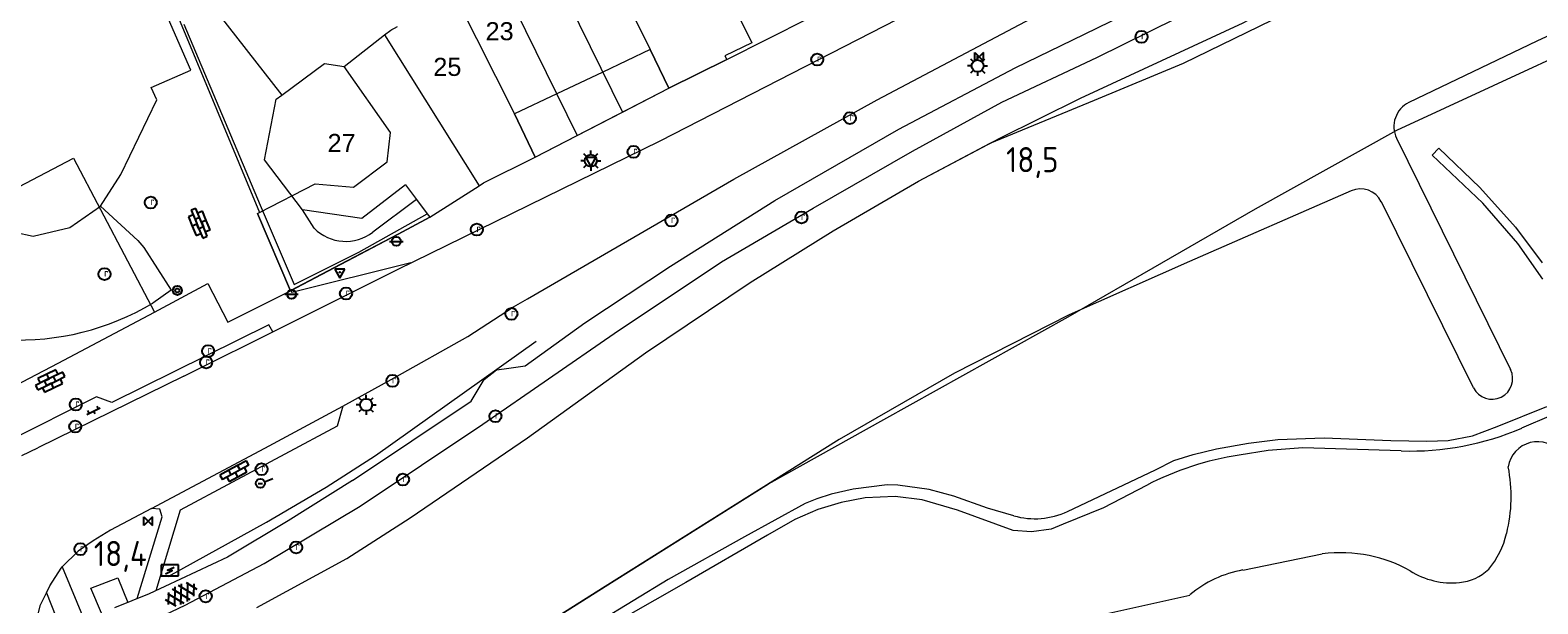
# Model space of a CAD drawing. Header units: metres. Extents: x 117922 to 130630, y 447724 to 454087.
# Tile 20 of 61: x 124747 to 124897, y 450551 to 450608. Entities that reach past the tile are written whole.
import ezdxf

# ---------------------------------------------------------------- set-up
doc = ezdxf.new("R2010")
doc.units = ezdxf.units.M
doc.layers.get('0').update_dxf_attribs({"color": 8})
for name, color, linetype, lineweight in [('B01', 8, 'Continuous', 0), ('G01', 8, 'Continuous', 0), ('T00', 8, 'Continuous', 0), ('V00', 8, 'Continuous', 0), ('W00', 8, 'Continuous', 0), ('Z02', 7, 'Continuous', 0)]:
    doc.layers.add(name, color=color, linetype=linetype, lineweight=lineweight)
for name, color, linetype in [('SYM-GV1', 8, 'Continuous'), ('SYM-OV4', 8, 'Continuous'), ('TOPOT20', 8, 'Continuous'), ('TOPOT21', 8, 'Continuous'), ('TOPOT23', 8, 'Continuous'), ('TOPOT30', 1, 'Continuous'), ('TOPOT36', 8, 'Continuous'), ('TOPOT52', 8, 'Continuous'), ('TOPOT63', 8, 'Continuous'), ('TOPOT72', 8, 'Continuous'), ('TOPOT85', 8, 'Continuous')]:
    doc.layers.add(name, color=color, linetype=linetype)
doc.styles.add('ISO', font='ISO')
doc.styles.add('Z02', font='arial.ttf', dxfattribs={"height": 1.8})

# ---------------------------------------------------------------- blocks, each defined once
blk = doc.blocks.new('asfalt6')
at = {"color": 0, "linetype": 'ByBlock', "lineweight": -2}
for p, q in [((-0.76, 1.01), (0.3, 1.62)), ((-0.3, 1.62), (0.76, 1.01)), ((-0.93, 0.18), (0.7, 1.13)), ((-0.89, -0.52), (0.89, 0.52)), ((-0.89, 0.52), (0.89, -0.52)), ((-0.7, 1.13), (0.93, 0.18)), ((-0.93, -0.18), (0.7, -1.13)), ((-0.76, -1.01), (0.3, -1.62)), ((-0.7, -1.13), (0.93, -0.18)), ((-0.3, -1.62), (0.76, -1.01))]:
    blk.add_line(p, q, dxfattribs=at)
blk = doc.blocks.new('lichtmast')
at = {"color": 0}
for p, q in [((-0.6, 0), (-1, 0)), ((-0.71, 0.71), (-0.42, 0.42)), ((0, 0.6), (0, 1)), ((0.42, 0.42), (0.71, 0.71)), ((0.6, 0), (1, 0)), ((-0.42, -0.42), (-0.71, -0.71)), ((0, -0.6), (0, -1)), ((0.42, -0.42), (0.71, -0.71))]:
    blk.add_line(p, q, dxfattribs=at)
blk.add_circle((0, 0), 0.6, dxfattribs=at)
blk = doc.blocks.new('verkeersbord')
at = {"color": 0}
for p, q in [((0.5, 0.32), (-0.5, 0.32)), ((-0.5, 0.32), (0, -0.6)), ((0, -0.6), (0.5, 0.32))]:
    blk.add_line(p, q, dxfattribs=at)
blk = doc.blocks.new('aanduidingsbord')
at = {"color": 0}
for p, q in [((-0.81, -0.33), (0, 0)), ((-1.45, -0.5), (-1.01, -0.5))]:
    blk.add_line(p, q, dxfattribs=at)
blk.add_circle((-1.23, -0.5), 0.45, dxfattribs=at)
blk = doc.blocks.new('klinkers4')
at = {"color": 0, "linetype": 'ByBlock', "lineweight": -2}
for p, q in [((0, 1.5), (-0.5, 1.5)), ((-0.5, 1.5), (-0.5, 0.5)), ((-0.5, 0.5), (-0.5, -0.5)), ((0, 0.5), (-0.5, 0.5)), ((0, 1.5), (0, 1)), ((0.5, 1), (0, 1)), ((0, 1), (0, 0.5)), ((0, 0.5), (0, 0)), ((0.5, 0), (0, 0)), ((0, 0), (0, -0.5)), ((0.5, 0), (0.5, 1)), ((0.5, -1), (0.5, 0)), ((-0.5, -0.5), (-0.5, -1.5)), ((0, -0.5), (-0.5, -0.5)), ((-0.5, -1.5), (0, -1.5)), ((0, -0.5), (0, -1)), ((0, -1), (0.5, -1)), ((0, -1), (0, -1.5))]:
    blk.add_line(p, q, dxfattribs=at)
blk = doc.blocks.new('klinkers2')
at = {"color": 0, "linetype": 'ByBlock', "lineweight": -2}
for p, q in [((-0.31, 0.5), (0, 0.5)), ((0, -0.75), (0, 0.75)), ((0, 0), (0.31, 0)), ((0, -0.5), (-0.31, -0.5))]:
    blk.add_line(p, q, dxfattribs=at)
blk = doc.blocks.new('grensmarkering')
at = {"color": 0}
blk.add_line((-0.67, 0), (0.67, 0), dxfattribs=at)
blk.add_circle((0, 0), 0.45, dxfattribs=at)
blk = doc.blocks.new('kolk')
at = {"color": 0}
blk.add_circle((0, 0), 0.6, dxfattribs=at)
at = {"color": 0, "linetype": 'Continuous', "style": 'ISO'}
blk.add_attdef('KOLK', (-0.04, -0.26), '', height=0.8, dxfattribs=at)
blk = doc.blocks.new('klinkers6')
at = {"color": 0, "linetype": 'ByBlock', "lineweight": -2}
for p, q in [((-0.25, 1), (-0.75, 1)), ((-0.75, 1), (-0.75, 0)), ((-0.25, 0), (-0.75, 0)), ((-0.75, 0), (-0.75, -1)), ((0.25, 1.5), (-0.25, 1.5)), ((-0.25, 1.5), (-0.25, 0.5)), ((0.25, 0.5), (-0.25, 0.5)), ((-0.25, 0.5), (-0.25, -0.5)), ((0.25, 0.5), (0.25, 1.5)), ((0.75, 1), (0.25, 1)), ((0.25, -0.5), (0.25, 0.5)), ((0.75, 0), (0.75, 1)), ((-0.75, -1), (-0.25, -1)), ((-0.25, -0.5), (-0.25, 0)), ((0.25, -0.5), (-0.25, -0.5)), ((-0.25, -0.5), (-0.25, -1.5)), ((-0.25, -1.5), (0.25, -1.5)), ((0.75, 0), (0.25, 0)), ((0.25, 0), (0.25, -0.5)), ((0.25, -1.5), (0.25, -0.5)), ((0.25, -1), (0.75, -1)), ((0.75, -1), (0.75, 0))]:
    blk.add_line(p, q, dxfattribs=at)
blk = doc.blocks.new('verkeersbord-pl')
at = {"color": 0, "linetype": 'Continuous'}
blk.add_circle((0, 0), 0.03, dxfattribs=at)
blk = doc.blocks.new('schk-electra')
at = {"color": 0}
for p, q in [((0.86, 0.56), (-0.86, 0.56)), ((-0.86, 0.56), (-0.86, -0.56)), ((0.86, -0.56), (0.86, 0.56)), ((-0.86, -0.56), (0.86, -0.56))]:
    blk.add_line(p, q, dxfattribs=at)
blk.add_lwpolyline([(-0.43, -0.35), (0.24, -0.02), (-0.24, 0.02), (0.41, 0.32)], dxfattribs=at)
blk = doc.blocks.new('paal')
at = {"color": 0}
for radius in [0.45, 0.2]:
    blk.add_circle((0, 0), radius, dxfattribs=at)
blk = doc.blocks.new('kilometerpaal')
at = {"color": 0}
for p, q in [((-0.44, 0.44), (0.44, -0.44)), ((-0.44, -0.44), (-0.44, 0.44)), ((0.44, 0.44), (-0.44, -0.44)), ((0.44, -0.44), (0.44, 0.44))]:
    blk.add_line(p, q, dxfattribs=at)
at = {"color": 0, "style": 'ISO'}
blk.add_attdef('KILOMETERPAAL', (0.59, 0.87), '', height=2.5, dxfattribs=at)

msp = doc.modelspace()

# ---------------------------------------------------------------- linework, layer by layer
at = {"layer": 'B01', "flags": 128}
for points in [[(124753.75, 450590.4), (124755.76, 450593.56), (124759.35, 450600.98), (124758.79, 450602.2), (124762.74, 450603.93), (124757.36, 450616.24), (124758.13, 450616.59), (124744.83, 450646.63)], [(124731.35, 450627.99), (124728.87, 450626.33), (124726.85, 450623.21), (124726.23, 450619.54), (124727.01, 450615.89), (124737.9, 450593.3), (124740.09, 450590.29), (124743.35, 450588.21), (124747.04, 450587.43), (124750.7, 450588.27), (124753.75, 450590.4)], [(124813.12, 450610.98), (124815.8, 450612.29), (124818.56, 450606.67), (124815.89, 450605.35)], [(124782.01, 450607.44), (124782.63, 450607.93), (124783.29, 450608.28)], [(124778, 450604.3), (124782.01, 450607.44)], [(124808.46, 450606), (124803.73, 450603.75)], [(124810.3, 450602.15), (124808.46, 450606)], [(124816.08, 450604.99), (124810.3, 450602.15)], [(124815.89, 450605.35), (124816.08, 450604.99)], [(124771.79, 450601.46), (124776.05, 450604.59), (124778, 450604.3)], [(124803.73, 450603.75), (124799.15, 450601.57)], [(124773.85, 450590.03), (124770.07, 450595), (124771.22, 450601.04), (124771.79, 450601.46)], [(124799.15, 450601.57), (124794.95, 450599.58)], [(124797.02, 450595.29), (124794.95, 450599.58)], [(124791.42, 450592.44), (124791.85, 450592.72), (124797.02, 450595.29)], [(124784.11, 450592.54), (124779.77, 450589.18), (124773.85, 450590.03)], [(124784.11, 450592.54), (124785.2, 450591.08)], [(124786.51, 450589.32), (124791.42, 450592.44)], [(124785.2, 450591.08), (124786.27, 450589.65)], [(124786.27, 450589.65), (124786.51, 450589.32)]]:
    msp.add_lwpolyline(points, dxfattribs=at)
at = {"layer": 'G01', "flags": 128}
for points in [[(124769.29, 450550.46), (124778.26, 450555.32), (124784.57, 450559.39), (124796.24, 450567.35), (124807.99, 450575.8), (124818.42, 450582.82), (124826.67, 450587.94), (124835.15, 450592.9), (124842.3, 450596.67), (124852.67, 450600.94), (124861.53, 450604.65), (124879.19, 450613.25), (124896.16, 450623.05), (124913.85, 450633.62), (124921.27, 450637.11), (124920.21, 450639.63), (124929.84, 450644.59), (124950.11, 450654.86), (124959.22, 450659.1), (124971.98, 450665.56), (124978.08, 450668.72)], [(124763.01, 450529.07), (124768.55, 450531.27), (124774.43, 450533.56), (124781.45, 450538.33), (124803.96, 450552.55), (124820.22, 450562.76), (124831.71, 450569.18), (124850.06, 450579.38), (124868.7, 450590.12), (124882.77, 450597.98), (124911.23, 450611.15), (124974.97, 450640.42), (124985.07, 450645.29), (125000, 450631.72)], [(124758.93, 450615.41), (124758.96, 450615.33), (124769.56, 450589.77)], [(124810.3, 450602.15), (124816.08, 450604.99), (124828.34, 450611.19), (124837.74, 450615.98)], [(124798.16, 450615.1), (124805.69, 450599.77)], [(124793.63, 450612.93), (124796.06, 450607.87), (124801.18, 450597.44)], [(124789.28, 450610.84), (124794.95, 450599.58), (124797.02, 450595.29)], [(124806.6, 450609.73), (124808.46, 450606), (124810.3, 450602.15)], [(124782.01, 450607.44), (124782.63, 450607.93), (124782.73, 450607.98)], [(124769.56, 450589.77), (124775.1, 450592.64), (124778.91, 450592.3), (124782.27, 450594.82), (124782.6, 450597.73), (124778, 450604.3), (124782.01, 450607.44)], [(124782.01, 450607.44), (124791.42, 450592.44)], [(124805.69, 450599.77), (124810.3, 450602.15)], [(124801.18, 450597.44), (124805.69, 450599.77)], [(124797.02, 450595.29), (124801.18, 450597.44)], [(124740.29, 450592.69), (124744.44, 450594.84), (124745.61, 450592.34), (124751.07, 450595.19), (124759.1, 450579.86)], [(124791.42, 450592.44), (124791.85, 450592.72), (124797.02, 450595.29)], [(124772.64, 450581.99), (124783.36, 450587.61), (124786.51, 450589.32), (124791.42, 450592.44)], [(124772.64, 450581.99), (124769.36, 450589.67), (124769.56, 450589.77)], [(124759.1, 450579.86), (124764.44, 450582.7), (124766.43, 450578.87), (124772.64, 450581.99)], [(124736.69, 450568.07), (124749.52, 450574.78), (124759.1, 450579.86)]]:
    msp.add_lwpolyline(points, dxfattribs=at)
at = {"layer": 'T00', "flags": 128}
for points in [[(124816.08, 450604.99), (124828.34, 450611.19), (124845.11, 450619.75), (124848.81, 450621.66)], [(124797.02, 450595.29), (124810.3, 450602.15)], [(124781.11, 450565.59), (124797.11, 450576.96)], [(124776.19, 450562.44), (124781.11, 450565.59)], [(124770.26, 450558.96), (124776.19, 450562.44)], [(124760.49, 450553.55), (124770.26, 450558.96)]]:
    msp.add_lwpolyline(points, dxfattribs=at)
at = {"layer": 'V00', "flags": 128}
for points in [[(124793.93, 450574.22), (124796, 450574.51), (124801.95, 450578.79), (124810.48, 450584.43), (124820.87, 450590.97), (124833.21, 450598.06), (124844.79, 450604.17), (124851.68, 450607.52), (124860.75, 450611.98), (124869.57, 450616.27), (124876.66, 450619.94), (124881.97, 450622.8), (124885.97, 450625.37), (124890.71, 450628.39), (124893.67, 450630.39), (124896.52, 450632.21), (124901.27, 450634.82), (124914.71, 450641.78), (124934.53, 450652.13), (124949.82, 450659.72), (124958.9, 450664.33)], [(124756.24, 450547.87), (124762.16, 450550.69), (124770.04, 450554.84), (124779.6, 450560.55), (124791.79, 450568.7), (124804.87, 450577.72), (124815.55, 450584.85), (124824.67, 450590.2), (124834.58, 450595.89), (124843.46, 450600.74), (124852.9, 450605.19), (124863.46, 450610.41), (124870.25, 450614.02), (124875.04, 450616.57), (124883.23, 450620.81), (124889.9, 450625), (124896.12, 450629.17), (124900.62, 450631.86), (124906.91, 450635.25), (124918.56, 450641.13), (124931.68, 450647.89), (124943.73, 450654.08), (124960.33, 450662.25)], [(124794.85, 450580.37), (124796.23, 450581.19), (124816.77, 450593.09), (124831.04, 450601), (124845.8, 450608.77), (124860.97, 450616.56), (124881.08, 450626.93), (124902.63, 450638.01), (124922.6, 450648.2), (124945.52, 450660.01), (124951.73, 450663.01)], [(124763.18, 450574.06), (124770.89, 450577.91), (124783.29, 450584.1), (124809.46, 450596.89), (124852.75, 450619.13), (124891.2, 450638.98), (124901.73, 450644.05)], [(124760.31, 450616.17), (124771.79, 450601.46)], [(124762.05, 450608.5), (124769.65, 450590.5), (124773.01, 450582.6), (124779.46, 450585.82), (124786.27, 450589.65)], [(124897.32, 450583.15), (124894.83, 450586.67), (124891.34, 450590.71), (124886.31, 450595.49), (124886.96, 450596.19), (124891.03, 450592.27), (124894.58, 450588.32), (124897.23, 450584.75)], [(124753.75, 450590.4), (124757.45, 450586.97), (124758.05, 450586.28), (124760.79, 450582.04)], [(124775.02, 450588.21), (124773.85, 450590.03)], [(124785.2, 450591.08), (124780.85, 450587.81)], [(124769.36, 450589.67), (124772.64, 450581.99), (124772.69, 450582.01)], [(124786.51, 450589.32), (124783.36, 450587.61), (124777.6, 450584.59)], [(124777.6, 450584.59), (124772.69, 450582.01)], [(124784.64, 450584.76), (124772.79, 450581.8)], [(124760.79, 450582.04), (124758.95, 450580.75)], [(124772.69, 450582.01), (124772.79, 450581.8)], [(124790.3, 450577.43), (124794.85, 450580.37)], [(124770.89, 450577.91), (124770.5, 450578.6), (124754.88, 450570.85), (124753.33, 450571.44), (124744.47, 450566.99), (124745.14, 450565.23)], [(124782.96, 450573.3), (124790.3, 450577.43)], [(124762.02, 450573.48), (124747.52, 450566.35)], [(124762.02, 450573.48), (124763.18, 450574.06)], [(124777.85, 450570.51), (124782.96, 450573.3)], [(124778.83, 450563.1), (124790.65, 450570.99), (124791.93, 450573.14), (124793.17, 450574.11), (124793.93, 450574.22)], [(124770.11, 450566.3), (124777.85, 450570.51)], [(124777.85, 450570.51), (124777.29, 450568.51)], [(124850.01, 450560.02), (124858.76, 450564.16), (124860.59, 450565.08), (124862.51, 450565.69), (124864.84, 450566.25), (124868, 450566.83), (124870.93, 450567.18), (124875.55, 450567.35), (124882.19, 450567.07), (124885.75, 450567.02), (124887.89, 450567.09), (124890.3, 450567.55), (124892.76, 450568.47), (124897.7, 450570.45)], [(124903.72, 450535.2), (124903.65, 450535.36), (124910.15, 450538.36), (124910.79, 450540.17), (124911.33, 450542.81), (124911.47, 450545.37), (124911.35, 450547.74), (124910.84, 450549.44), (124909.98, 450551.97), (124908.9, 450554.32), (124907.42, 450557.48), (124906, 450560.37), (124905.51, 450561.64), (124905.15, 450563.28), (124904.84, 450564.87), (124904.75, 450566.35), (124904.62, 450567.81), (124904.29, 450569.5), (124903.86, 450570.68), (124903.39, 450571.13), (124902.77, 450571.13), (124901.77, 450571.04), (124898.13, 450569.57), (124895.2, 450568.32)], [(124777.29, 450568.51), (124761.68, 450560.15)], [(124745.92, 450565.58), (124747.52, 450566.35)], [(124758.82, 450560.3), (124770.11, 450566.3)], [(124883.22, 450566.05), (124873.42, 450566.36), (124869.98, 450566.07), (124867.08, 450565.63)], [(124778.83, 450563.1), (124772.43, 450559.08), (124766.38, 450555.47), (124758.59, 450551.82), (124755.15, 450550.44)], [(124844.65, 450559.59), (124842.02, 450560.35), (124838.69, 450561.53), (124836.24, 450562.21), (124833.1, 450562.64), (124832.04, 450562.67), (124828.67, 450562.24), (124826.47, 450561.75), (124825.06, 450561.28), (124823.88, 450560.81), (124817.85, 450557.48), (124810.24, 450553.25), (124803.28, 450549)], [(124857.85, 450562.61), (124853.59, 450560.39), (124849.55, 450558.74), (124848.37, 450558.25), (124846.4, 450557.99), (124844.59, 450558.12), (124839.06, 450560.13), (124835.53, 450561.16), (124832.85, 450561.52), (124829.85, 450561.38), (124827.46, 450560.92), (124825.16, 450560.2), (124822.85, 450559.22), (124820.13, 450557.66), (124811.99, 450552.94), (124805.84, 450549.42)], [(124758.82, 450560.3), (124754.75, 450558.16)], [(124759.89, 450559.48), (124759.66, 450560.24), (124758.82, 450560.3)], [(124761.68, 450560.15), (124759.26, 450552.13)], [(124757.4, 450551.34), (124759.89, 450559.48)], [(124753.01, 450557.1), (124751.51, 450556.05)], [(124754.75, 450558.16), (124753.01, 450557.1)], [(124749.94, 450554.5), (124751.51, 450556.05)], [(124748.35, 450551.91), (124748.69, 450552.6), (124749.82, 450554.38), (124749.94, 450554.5)], [(124749.94, 450554.5), (124752.13, 450549.23)], [(124752.79, 450552.39), (124755.46, 450553.42)], [(124753.84, 450549.91), (124752.79, 450552.39)], [(124755.46, 450553.42), (124756.46, 450550.97)], [(124749.79, 450548.3), (124748.25, 450547.68), (124746.99, 450547.39), (124747.36, 450549.17), (124747.76, 450550.71), (124748.35, 450551.91)], [(124748.35, 450551.91), (124749.79, 450548.3)]]:
    msp.add_lwpolyline(points, dxfattribs=at)
at = {"layer": 'V00'}
for centre, radius, start, end in [((124778.16, 450591.36), 4.46, 225.0926, 307.0615), ((124745.61, 450603.15), 26.07, 267.2814, 300.7726), ((124884.11, 450594.15), 28.12, 268.1971, 293.2471), ((124871.57, 450536.31), 29.66, 98.7016, 117.5529), ((124846.76, 450566.87), 7.58, 253.8451, 295.3546)]:
    msp.add_arc(centre, radius, start, end, dxfattribs=at)
at = {"layer": 'W00', "flags": 128}
for points in [[(124965, 450639.43), (124963.11, 450638.68), (124952.43, 450633.48), (124937, 450625.94), (124923.97, 450619.7), (124917.14, 450616.95), (124907.24, 450611.74), (124896.7, 450606.84), (124883.98, 450600.71)], [(124769.29, 450550.46), (124778.26, 450555.32), (124784.57, 450559.39), (124796.24, 450567.35), (124807.99, 450575.8), (124818.42, 450582.82), (124826.67, 450587.94), (124835.15, 450592.9), (124843.27, 450597.18), (124851.28, 450601.14), (124867.48, 450608.66), (124876.44, 450613.45), (124889.39, 450621.83), (124895.72, 450625.63), (124898, 450627.35)], [(124882.76, 450597.17), (124894.09, 450574.13)], [(124878.22, 450591.94), (124862.14, 450584.9), (124850.15, 450579.57), (124838.74, 450573.79), (124827.27, 450567.18), (124803.96, 450552.55), (124781.49, 450538.36)], [(124890.42, 450572.32), (124881.24, 450590.84)], [(124867.46, 450554.18), (124875.36, 450555.81)], [(124853.23, 450549.71), (124862.18, 450551.7)]]:
    msp.add_lwpolyline(points, dxfattribs=at)
at = {"layer": 'W00'}
for centre, radius, start, end in [((124885.12, 450598.34), 2.63, 115.6923, 206.2355), ((124879.15, 450589.81), 2.32, 26.3652, 113.635), ((124892.26, 450573.23), 2.05, 206.3649, 26.2022), ((124896.79, 450564), 2.96, 37.4406, 171.178), ((124878.98, 450561.49), 15.18, 346.0734, 11.2408), ((124884.82, 450560.04), 9.16, 320.8782, 346.0814), ((124877.14, 450541.19), 14.72, 78.6758, 96.9651), ((124877.35, 450542.22), 13.68, 60.4419, 78.6842), ((124869.38, 450543.27), 11.09, 99.9601, 130.4829), ((124888.27, 450560.66), 7.76, 237.526, 275.4481), ((124888.54, 450557.84), 4.92, 275.4462, 313.4298)]:
    msp.add_arc(centre, radius, start, end, dxfattribs=at)

# ---------------------------------------------------------------- block references
at = {"layer": 'SYM-GV1', "rotation": 298.5795749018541}
msp.add_blockref('asfalt6', (124761.75, 450551.78), dxfattribs=at)
at = {"layer": 'SYM-OV4'}
for name, p, rotation in [('klinkers6', (124763.57, 450588.7), 22.47234603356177), ('klinkers6', (124748.74, 450573), 296.0956504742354), ('klinkers2', (124753.05, 450570.01), 296.1747797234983), ('klinkers4', (124767.19, 450563.91), 298.3168158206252)]:
    msp.add_blockref(name, p, dxfattribs=dict(at, rotation=rotation))
at = {"layer": 'TOPOT20'}
msp.add_blockref('aanduidingsbord', (124770.89, 450563.31), dxfattribs=at)
at = {"layer": 'TOPOT21'}
for p in [(124841.05, 450604.36), (124802.54, 450594.93), (124780.18, 450570.63)]:
    msp.add_blockref('lichtmast', p, dxfattribs=at)
at = {"layer": 'TOPOT23'}
ref = msp.add_blockref('kolk', (124857.37, 450607.26), dxfattribs=at)
ref.add_attrib('KOLK', 'r', (124857.32, 450607), dxfattribs={"color": 0, "height": 0.8, "style": 'ISO'})
ref = msp.add_blockref('kolk', (124825.09, 450604.99), dxfattribs=at)
ref.add_attrib('KOLK', 'r', (124825.05, 450604.73), dxfattribs={"color": 0, "height": 0.8, "style": 'ISO'})
ref = msp.add_blockref('kolk', (124828.34, 450599.17), dxfattribs=at)
ref.add_attrib('KOLK', 'r', (124828.3, 450598.91), dxfattribs={"color": 0, "height": 0.8, "style": 'ISO'})
ref = msp.add_blockref('kolk', (124806.81, 450595.81), dxfattribs=at)
ref.add_attrib('KOLK', 'r', (124806.77, 450595.55), dxfattribs={"color": 0, "height": 0.8, "style": 'ISO'})
ref = msp.add_blockref('kolk', (124758.74, 450590.76), dxfattribs=at)
ref.add_attrib('KOLK', 'r', (124758.69, 450590.5), dxfattribs={"color": 0, "height": 0.8, "style": 'ISO'})
ref = msp.add_blockref('kolk', (124823.51, 450589.28), dxfattribs=at)
ref.add_attrib('KOLK', 'r', (124823.47, 450589.02), dxfattribs={"color": 0, "height": 0.8, "style": 'ISO'})
ref = msp.add_blockref('kolk', (124791.2, 450588.07), dxfattribs=at)
ref.add_attrib('KOLK', 'r', (124791.16, 450587.8), dxfattribs={"color": 0, "height": 0.8, "style": 'ISO'})
ref = msp.add_blockref('kolk', (124810.58, 450588.97), dxfattribs=at)
ref.add_attrib('KOLK', 'r', (124810.53, 450588.71), dxfattribs={"color": 0, "height": 0.8, "style": 'ISO'})
ref = msp.add_blockref('kolk', (124754.14, 450583.64), dxfattribs=at)
ref.add_attrib('KOLK', 'r', (124754.1, 450583.38), dxfattribs={"color": 0, "height": 0.8, "style": 'ISO'})
ref = msp.add_blockref('kolk', (124778.18, 450581.71), dxfattribs=at)
ref.add_attrib('KOLK', 'r', (124778.14, 450581.44), dxfattribs={"color": 0, "height": 0.8, "style": 'ISO'})
ref = msp.add_blockref('kolk', (124794.64, 450579.68), dxfattribs=at)
ref.add_attrib('KOLK', 'r', (124794.6, 450579.42), dxfattribs={"color": 0, "height": 0.8, "style": 'ISO'})
ref = msp.add_blockref('kolk', (124764.45, 450575.98), dxfattribs=at)
ref.add_attrib('KOLK', 'r', (124764.41, 450575.72), dxfattribs={"color": 0, "height": 0.8, "style": 'ISO'})
ref = msp.add_blockref('kolk', (124764.25, 450574.85), dxfattribs=at)
ref.add_attrib('KOLK', 'r', (124764.2, 450574.59), dxfattribs={"color": 0, "height": 0.8, "style": 'ISO'})
ref = msp.add_blockref('kolk', (124782.8, 450573.02), dxfattribs=at)
ref.add_attrib('KOLK', 'r', (124782.76, 450572.76), dxfattribs={"color": 0, "height": 0.8, "style": 'ISO'})
ref = msp.add_blockref('kolk', (124751.28, 450570.66), dxfattribs=at)
ref.add_attrib('KOLK', 'r', (124751.24, 450570.4), dxfattribs={"color": 0, "height": 0.8, "style": 'ISO'})
ref = msp.add_blockref('kolk', (124751.23, 450568.46), dxfattribs=at)
ref.add_attrib('KOLK', 'r', (124751.18, 450568.19), dxfattribs={"color": 0, "height": 0.8, "style": 'ISO'})
ref = msp.add_blockref('kolk', (124793.05, 450569.49), dxfattribs=at)
ref.add_attrib('KOLK', 'r', (124793, 450569.23), dxfattribs={"color": 0, "height": 0.8, "style": 'ISO'})
ref = msp.add_blockref('kolk', (124769.78, 450564.22), dxfattribs=at)
ref.add_attrib('KOLK', 'r', (124769.74, 450563.96), dxfattribs={"color": 0, "height": 0.8, "style": 'ISO'})
ref = msp.add_blockref('kolk', (124783.85, 450563.19), dxfattribs=at)
ref.add_attrib('KOLK', 'r', (124783.81, 450562.93), dxfattribs={"color": 0, "height": 0.8, "style": 'ISO'})
ref = msp.add_blockref('kolk', (124751.74, 450556.26), dxfattribs=at)
ref.add_attrib('KOLK', 'r', (124751.69, 450556), dxfattribs={"color": 0, "height": 0.8, "style": 'ISO'})
ref = msp.add_blockref('kolk', (124773.22, 450556.44), dxfattribs=at)
ref.add_attrib('KOLK', 'r', (124773.17, 450556.18), dxfattribs={"color": 0, "height": 0.8, "style": 'ISO'})
ref = msp.add_blockref('kolk', (124764.21, 450551.57), dxfattribs=at)
ref.add_attrib('KOLK', 'r', (124764.17, 450551.31), dxfattribs={"color": 0, "height": 0.8, "style": 'ISO'})
at = {"layer": 'TOPOT30'}
ref = msp.add_blockref('kilometerpaal', (124841.21, 450605.27), dxfattribs=at)
ref.add_attrib('KILOMETERPAAL', '18,5', (124843.88, 450593.78), dxfattribs={"color": 0, "height": 2.5, "style": 'ISO'})
ref = msp.add_blockref('kilometerpaal', (124758.48, 450559.05), dxfattribs=at)
ref.add_attrib('KILOMETERPAAL', '18,4', (124753.08, 450554.58), dxfattribs={"color": 0, "height": 2.5, "style": 'ISO'})
at = {"layer": 'TOPOT36'}
msp.add_blockref('grensmarkering', (124783.19, 450586.9), dxfattribs=at)
at = {"layer": 'TOPOT36', "lineweight": 0}
msp.add_blockref('grensmarkering', (124772.76, 450581.64), dxfattribs=at)
at = {"layer": 'TOPOT52', "lineweight": 0}
msp.add_blockref('paal', (124761.39, 450582.01), dxfattribs=at)
at = {"layer": 'TOPOT63'}
msp.add_blockref('verkeersbord-pl', (124777.56, 450583.82), dxfattribs=at)
at = {"layer": 'TOPOT72', "lineweight": 0}
msp.add_blockref('schk-electra', (124760.65, 450554.16), dxfattribs=at)
at = {"layer": 'TOPOT85'}
for p in [(124802.54, 450594.93), (124777.56, 450583.82)]:
    msp.add_blockref('verkeersbord', p, dxfattribs=at)

# ---------------------------------------------------------------- texts
at = {"layer": 'Z02', "linetype": 'Continuous', "char_height": 1.8, "attachment_point": 7, "line_spacing_factor": 0.8, "style": 'Z02'}
for s, insert in [('{\\C256;23}', (124792.07, 450606.89)), ('{\\C256;25}', (124786.87, 450603.34)), ('{\\C256;27}', (124776.34, 450595.79))]:
    msp.add_mtext(s, dxfattribs=dict(at, insert=insert))

doc.saveas('drawing.dxf')
